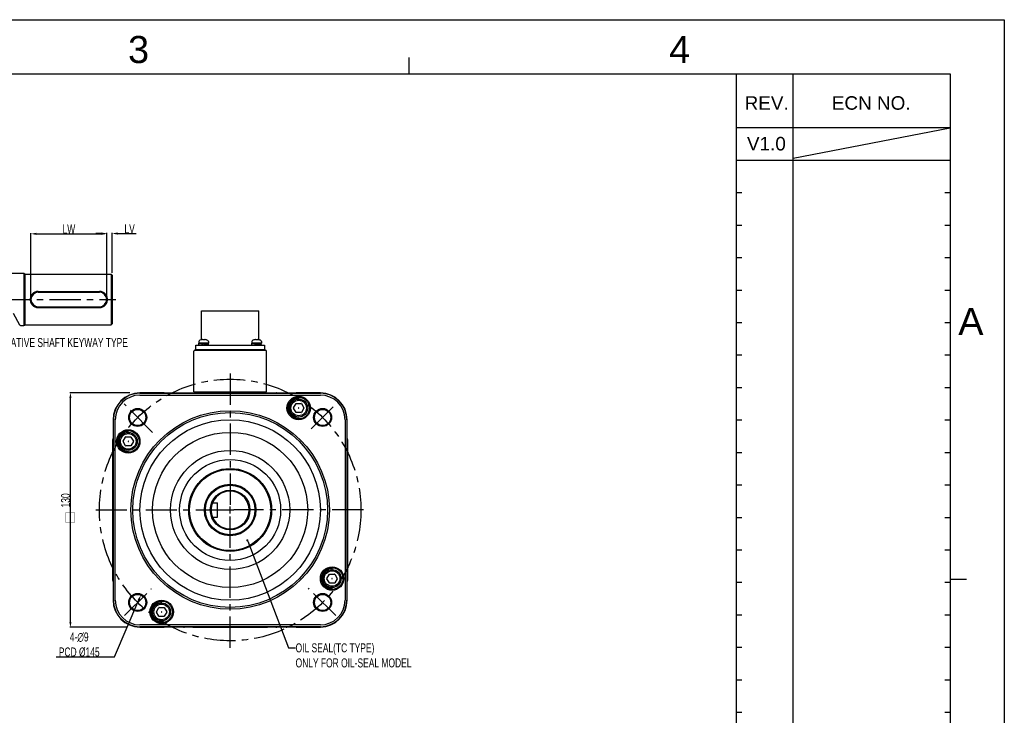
# Model space of a CAD drawing. Header units: millimetres. Extents: x -95 to 535, y -111 to 334.
# Tile 20 of 20: x 262 to 535, y 142 to 334. Entities that reach past the tile are written whole.
import ezdxf
from ezdxf.enums import TextEntityAlignment as Align

# ---------------------------------------------------------------- set-up
doc = ezdxf.new("R2010")
doc.units = ezdxf.units.MM
doc.header["$LTSCALE"] = 23.1
doc.header["$PDMODE"] = 3
doc.header["$PDSIZE"] = 0.3125
doc.linetypes.add('CENTER', pattern=[0.6, 0.375, -0.075, 0.075, -0.075])
doc.layers.get('0').update_dxf_attribs({"linetype": 'CONTINUOUS'})
doc.layers.get('Defpoints').update_dxf_attribs({"linetype": 'CONTINUOUS'})
for name, color, linetype in [('02___PRT_ALL_AXES', 7, 'CONTINUOUS'), ('3_ALL_AXES', 7, 'CONTINUOUS'), ('7_ALL_FEATURES', 7, 'CONTINUOUS'), ('AXS', 7, 'CONTINUOUS'), ('DEFAULT_1', 7, 'CENTER'), ('DIM', 6, 'CONTINUOUS'), ('DRAWING FRAME', 1, 'CONTINUOUS')]:
    doc.layers.add(name, color=color, linetype=linetype)
doc.styles.add('ARIAL', font='ARIAL.TTF')
doc.styles.get("Standard").update_dxf_attribs({"font": 'txt', "width": 0.7})
doc.dimstyles.new('DIMSTYLE_1', dxfattribs={"dimtxt": 2.5, "dimasz": 1.5, "dimexe": 0.18, "dimexo": 0.0625, "dimgap": 0.09, "dimtad": 1, "dimlfac": 2, "dimdsep": 46, "dimtxsty": 'Standard', "dimblk": '_FILLED', "dimblk1": '_FILLED', "dimblk2": '_FILLED', "dimcen": 0.09, "dimadec": 0, "dimazin": 0, "dimtp": 0.01, "dimtm": 0.01, "dimtfac": 1, "dimtofl": 0, "dimtmove": 0, "dimatfit": 3, "dimldrblk": '_FILLED', "dimfxl": 0, "dimtolj": 1, "dimarcsym": 0})
doc.dimstyles.new('DIMSTYLE_2', dxfattribs={"dimtxt": 2.5, "dimasz": 1.5, "dimexe": 0.18, "dimexo": 0.0625, "dimgap": 0.09, "dimtad": 1, "dimtih": 1, "dimtoh": 1, "dimlfac": 2, "dimdsep": 46, "dimtxsty": 'Standard', "dimblk": '_FILLED', "dimblk1": '_FILLED', "dimblk2": '_FILLED', "dimcen": 0.09, "dimadec": 0, "dimazin": 0, "dimtp": 0.01, "dimtm": 0.01, "dimtfac": 1, "dimtofl": 0, "dimtmove": 0, "dimatfit": 3, "dimldrblk": '_FILLED', "dimfxl": 0, "dimtolj": 1, "dimarcsym": 0})

# ---------------------------------------------------------------- blocks, each defined once
blk = doc.blocks.new('_FILLED')
at = {"color": 0, "linetype": 'ByBlock'}
blk.add_solid([(0, 0), (-1, 0.2), (-1, -0.2)], dxfattribs=at)
blk = doc.blocks.new('*D139')
at = {"color": 0, "linetype": 'Continuous', "lineweight": -2}
for p, q in [((293.04, 231.03), (276.39, 231.03)), ((276.57, 167.53), (276.57, 229.53)), ((292.34, 166.03), (276.39, 166.03))]:
    blk.add_line(p, q, dxfattribs=at)
at = {"layer": 'Defpoints', "color": 0, "linetype": 'Continuous'}
for p in [(276.57, 231.03), (293.11, 231.03), (292.4, 166.03)]:
    blk.add_point(p, dxfattribs=at)
at = {"color": 0, "linetype": 'Continuous', "lineweight": -2, "xscale": 1.5, "yscale": 1.5, "zscale": 1.5}
for p, rotation in [((276.57, 231.03), 90), ((276.57, 166.03), 270)]:
    blk.add_blockref('_FILLED', p, dxfattribs=dict(at, rotation=rotation))
at = {"color": 0, "linetype": 'Continuous', "insert": (275.23, 201.19), "char_height": 2.5, "attachment_point": 5, "rotation": 90}
blk.add_mtext('\\A1;130', dxfattribs=at)
blk = doc.blocks.new('*D141')
at = {"color": 0, "linetype": 'Continuous', "lineweight": -2}
for p, q in [((288.79, 157.8), (295.5, 173.59)), ((272.58, 157.8), (288.79, 157.8))]:
    blk.add_line(p, q, dxfattribs=at)
at = {"layer": 'Defpoints', "color": 0, "linetype": 'Continuous'}
for p in [(296.09, 174.97), (294.33, 170.83)]:
    blk.add_point(p, dxfattribs=at)
at = {"color": 0, "linetype": 'Continuous', "lineweight": -2, "xscale": 1.5, "yscale": 1.5, "zscale": 1.5, "rotation": 66.98435904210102}
blk.add_blockref('_FILLED', (296.09, 174.97), dxfattribs=at)
at = {"color": 0, "linetype": 'Continuous', "insert": (279, 161.22), "char_height": 2.5, "attachment_point": 5}
blk.add_mtext('\\A1;4-∅9\\PPCD %%c145', dxfattribs=at)
blk = doc.blocks.new('*D148')
at = {"color": 0, "linetype": 'Continuous', "lineweight": -2}
for p, q in [((265.63, 257.53), (265.63, 275.24)), ((267.13, 275.06), (285.13, 275.06)), ((286.63, 257.53), (286.63, 275.24))]:
    blk.add_line(p, q, dxfattribs=at)
at = {"layer": 'Defpoints', "color": 0, "linetype": 'Continuous'}
for p in [(286.63, 275.06), (265.63, 257.47), (286.63, 257.47)]:
    blk.add_point(p, dxfattribs=at)
at = {"color": 0, "linetype": 'Continuous', "lineweight": -2, "xscale": 1.5, "yscale": 1.5, "zscale": 1.5, "rotation": 180}
blk.add_blockref('_FILLED', (265.63, 275.06), dxfattribs=at)
at = {"color": 0, "linetype": 'Continuous', "lineweight": -2, "xscale": 1.5, "yscale": 1.5, "zscale": 1.5}
blk.add_blockref('_FILLED', (286.63, 275.06), dxfattribs=at)
at = {"color": 0, "linetype": 'Continuous', "insert": (276.13, 276.4), "char_height": 2.5, "attachment_point": 5}
blk.add_mtext('\\A1;LW', dxfattribs=at)
blk = doc.blocks.new('*D149')
at = {"color": 0, "linetype": 'Continuous', "lineweight": -2}
for p, q in [((285.13, 275.14), (283.63, 275.14)), ((286.63, 257.53), (286.63, 275.32)), ((288.13, 264.28), (288.13, 275.32)), ((289.63, 275.14), (294.81, 275.14))]:
    blk.add_line(p, q, dxfattribs=at)
at = {"layer": 'Defpoints', "color": 0, "linetype": 'Continuous'}
for p in [(286.63, 275.14), (288.13, 264.22), (286.63, 257.47)]:
    blk.add_point(p, dxfattribs=at)
at = {"color": 0, "linetype": 'Continuous', "lineweight": -2, "xscale": 1.5, "yscale": 1.5, "zscale": 1.5}
blk.add_blockref('_FILLED', (286.63, 275.14), dxfattribs=at)
at = {"color": 0, "linetype": 'Continuous', "lineweight": -2, "xscale": 1.5, "yscale": 1.5, "zscale": 1.5, "rotation": 180}
blk.add_blockref('_FILLED', (288.13, 275.14), dxfattribs=at)
at = {"color": 0, "linetype": 'Continuous', "insert": (292.97, 276.48), "char_height": 2.5, "attachment_point": 5}
blk.add_mtext('\\A1;LV', dxfattribs=at)

msp = doc.modelspace()

# ---------------------------------------------------------------- linework, layer by layer
at = {"color": 7, "linetype": 'Continuous'}
for p, q in [((260.142, 264.1155), (263.6302, 264.1155)), ((263.6302, 264.1155), (263.6302, 249.6155)), ((263.6302, 264.1155), (263.8802, 263.9905)), ((263.8802, 263.9905), (263.8802, 249.7405)), ((287.8802, 263.8655), (287.8802, 249.8655)), ((287.8802, 263.8655), (288.1302, 263.6155)), ((288.1302, 263.6155), (288.1302, 250.1155)), ((267.6302, 259.1024), (284.6302, 259.1024)), ((267.6302, 258.8655), (284.6302, 258.8655)), ((267.6302, 254.8655), (284.6302, 254.8655)), ((267.6302, 254.6286), (284.6302, 254.6286)), ((262.5186, 249.7671), (260.7588, 252.9943)), ((262.6994, 249.6155), (262.5186, 249.7671)), ((262.6994, 249.6155), (263.6302, 249.6155)), ((263.6302, 249.6155), (263.8802, 249.7405)), ((287.8802, 249.8655), (288.1302, 250.1155)), ((312.7245, 245.6815), (312.4014, 245.575)), ((312.7533, 245.6824), (312.7518, 245.6822)), ((312.7865, 245.6878), (312.7712, 245.6851)), ((312.803, 245.6908), (312.7854, 245.6876)), ((312.8225, 245.6946), (312.8026, 245.6908)), ((312.8418, 245.6984), (312.8223, 245.6945)), ((313.1526, 245.7432), (313.1871, 245.7402)), ((313.1871, 245.7402), (313.1921, 245.7387)), ((313.2246, 245.7262), (313.1921, 245.7387)), ((313.2675, 245.7037), (313.2238, 245.7266)), ((313.2913, 245.6874), (313.2667, 245.7041)), ((313.2915, 245.6873), (313.2896, 245.6878)), ((313.3032, 245.6853), (313.2915, 245.6873)), ((313.3701, 245.6821), (313.3426, 245.6822)), ((313.4532, 245.6845), (313.3691, 245.682)), ((313.55, 245.6844), (313.4518, 245.6844)), ((313.7095, 245.6874), (313.6973, 245.6852)), ((313.7341, 245.7042), (313.7095, 245.6874)), ((313.777, 245.7266), (313.7334, 245.7037)), ((313.8087, 245.7387), (313.7762, 245.7262)), ((313.8137, 245.7402), (313.8087, 245.7387)), ((313.8482, 245.7432), (313.8137, 245.7402)), ((313.9447, 245.7331), (313.8482, 245.7432)), ((314.238, 245.6838), (314.2322, 245.6847)), ((314.2519, 245.6818), (314.2489, 245.6822)), ((314.2763, 245.6815), (314.5994, 245.575)), ((327.4538, 245.6856), (327.4436, 245.6839)), ((327.4642, 245.6874), (327.4525, 245.6853)), ((327.4761, 245.6895), (327.463, 245.6872)), ((327.4893, 245.692), (327.4753, 245.6894)), ((327.5039, 245.6949), (327.4889, 245.692)), ((327.5218, 245.6984), (327.504, 245.6949)), ((327.9073, 245.725), (327.8721, 245.7387)), ((327.9459, 245.7046), (327.9072, 245.7251)), ((327.9713, 245.6874), (327.9458, 245.7047)), ((327.9722, 245.6872), (327.9701, 245.6877)), ((328.0311, 245.682), (328.0111, 245.6827)), ((328.0533, 245.6821), (328.0311, 245.682)), ((328.0624, 245.6825), (328.0533, 245.6821)), ((328.1387, 245.6846), (328.0624, 245.6825)), ((328.2228, 245.6845), (328.1383, 245.6845)), ((328.2984, 245.6825), (328.2225, 245.6845)), ((328.3084, 245.6821), (328.2984, 245.6824)), ((328.3665, 245.6839), (328.3497, 245.6827)), ((328.3796, 245.6856), (328.3665, 245.6839)), ((328.4152, 245.7048), (328.3896, 245.6874)), ((328.4537, 245.7251), (328.4151, 245.7047)), ((328.4887, 245.7387), (328.4536, 245.7251)), ((328.63, 245.7325), (328.5282, 245.7432)), ((328.8572, 245.6948), (328.839, 245.6984)), ((328.8718, 245.692), (328.8568, 245.6949)), ((328.8852, 245.6895), (328.8718, 245.692)), ((328.8971, 245.6873), (328.8742, 245.6915)), ((328.9076, 245.6855), (328.8851, 245.6895)), ((328.9155, 245.6841), (328.9043, 245.686)), ((328.9201, 245.6835), (328.9076, 245.6855)), ((328.932, 245.6818), (328.9289, 245.6822)), ((328.9563, 245.6815), (329.2794, 245.575)), ((312.1485, 245.2237), (312.1254, 244.7835)), ((314.8754, 244.7835), (312.1254, 244.7835)), ((314.8523, 245.2237), (314.8754, 244.7835)), ((326.8285, 245.2237), (326.8054, 244.7835)), ((329.5554, 244.7835), (326.8054, 244.7835)), ((329.5323, 245.2237), (329.5554, 244.7835)), ((310.7904, 231.2835), (310.7904, 242.5335)), ((311.0404, 242.7835), (330.6404, 242.7835)), ((330.8904, 231.2835), (330.8904, 242.5335)), ((301.3404, 230.9768), (295.8404, 230.9768)), ((295.8404, 230.8851), (345.8404, 230.8851)), ((295.8404, 230.3764), (345.8404, 230.3764)), ((302.4836, 231.0335), (301.3404, 231.0335)), ((301.3404, 231.0248), (340.3404, 231.0248)), ((305.2336, 231.0335), (305.1972, 231.0335)), ((307.9472, 231.0335), (333.7336, 231.0335)), ((310.7904, 231.2835), (330.8904, 231.2835)), ((310.8404, 231.0835), (310.8404, 231.1085)), ((310.8404, 231.1085), (330.8404, 231.1085)), ((310.8404, 231.0835), (330.8404, 231.0835)), ((330.8404, 231.0835), (330.8404, 231.1085)), ((336.4836, 231.0335), (336.4472, 231.0335)), ((340.3404, 231.0335), (339.1972, 231.0335)), ((339.8387, 229.274), (339.8387, 229.5847)), ((345.8404, 230.9768), (340.3404, 230.9768)), ((338.417, 226.8222), (339.0954, 227.9972)), ((339.0954, 225.5722), (338.417, 226.7472)), ((339.1603, 228.0347), (340.5171, 228.0347)), ((339.8015, 226.8202), (339.7893, 226.7991)), ((339.7893, 226.7702), (339.8015, 226.7491)), ((339.8509, 226.8347), (339.8265, 226.8347)), ((339.8265, 226.7347), (339.8509, 226.7347)), ((339.8881, 226.7991), (339.8759, 226.8202)), ((339.8759, 226.7491), (339.8881, 226.7702)), ((340.582, 227.9972), (341.2604, 226.8222)), ((341.2604, 226.7472), (340.582, 225.5722)), ((340.5171, 225.5347), (339.1603, 225.5347)), ((288.3971, 223.5335), (288.3971, 218.0335)), ((288.4888, 173.5335), (288.4888, 223.5335)), ((288.9975, 173.5335), (288.9975, 223.5335)), ((352.6833, 223.5335), (352.6833, 173.5335)), ((353.192, 223.5335), (353.192, 173.5335)), ((353.2837, 218.0335), (353.2837, 223.5335)), ((291.1675, 217.5693), (291.8459, 218.7443)), ((291.9109, 218.7818), (293.2677, 218.7818)), ((292.5893, 220.0211), (292.5893, 220.3318)), ((293.3326, 218.7443), (294.011, 217.5693)), ((288.3404, 218.0335), (288.3404, 216.8903)), ((288.3491, 179.0335), (288.3491, 218.0335)), ((291.8459, 216.3193), (291.1675, 217.4943)), ((293.2677, 216.2818), (291.9109, 216.2818)), ((292.5521, 217.5674), (292.5399, 217.5462)), ((292.5399, 217.5174), (292.5521, 217.4962)), ((292.6015, 217.5818), (292.5771, 217.5818)), ((292.5771, 217.4818), (292.6015, 217.4818)), ((292.6387, 217.5462), (292.6265, 217.5674)), ((292.6265, 217.4962), (292.6387, 217.5174)), ((294.011, 217.4943), (293.3326, 216.3193)), ((353.3317, 218.0335), (353.3317, 179.0335)), ((353.3404, 216.8903), (353.3404, 218.0335)), ((288.3404, 214.1767), (288.3404, 214.1403)), ((353.3404, 214.1403), (353.3404, 214.1767)), ((288.3404, 211.4267), (288.3404, 211.2795)), ((353.3404, 211.2795), (353.3404, 211.4267)), ((288.3404, 208.7875), (288.3404, 188.2795)), ((353.3404, 188.2795), (353.3404, 208.7875)), ((315.9608, 200.5335), (315.8121, 200.7621)), ((315.9608, 200.5335), (317.3404, 200.5335)), ((317.3404, 196.5335), (317.3404, 200.5335)), ((320.8404, 197.5335), (320.8404, 199.5336)), ((315.9608, 196.5335), (315.8121, 196.305)), ((315.9608, 196.5335), (317.3404, 196.5335)), ((319.8404, 198.5335), (321.8405, 198.5335)), ((325.7201, 189.8662), (336.9803, 160.329)), ((288.3404, 185.7875), (288.3404, 185.6403)), ((353.3404, 185.6403), (353.3404, 185.7875)), ((288.3404, 182.9267), (288.3404, 182.8903)), ((353.3404, 182.8903), (353.3404, 182.9267)), ((288.3404, 180.1767), (288.3404, 179.0335)), ((347.6698, 179.5727), (348.3482, 180.7477)), ((348.4132, 180.7852), (349.7699, 180.7852)), ((349.0915, 182.0246), (349.0915, 182.3352)), ((349.8349, 180.7477), (350.5133, 179.5727)), ((353.3404, 179.0335), (353.3404, 180.1767)), ((288.3971, 179.0335), (288.3971, 173.5335)), ((348.3482, 178.3227), (347.6698, 179.4977)), ((349.7699, 178.2852), (348.4132, 178.2852)), ((349.0544, 179.5708), (349.0421, 179.5496)), ((349.0421, 179.5208), (349.0544, 179.4996)), ((349.1038, 179.5852), (349.0793, 179.5852)), ((349.0793, 179.4852), (349.1038, 179.4852)), ((349.141, 179.5496), (349.1287, 179.5708)), ((349.1287, 179.4996), (349.141, 179.5208)), ((350.5133, 179.4977), (349.8349, 178.3227)), ((353.2837, 173.5335), (353.2837, 179.0335)), ((301.8421, 172.7717), (301.8421, 173.0824)), ((300.4204, 170.3199), (301.0988, 171.4949)), ((301.0988, 169.0699), (300.4204, 170.2449)), ((301.1637, 171.5324), (302.5205, 171.5324)), ((301.8049, 170.318), (301.7927, 170.2968)), ((301.7927, 170.268), (301.8049, 170.2468)), ((301.8543, 170.3324), (301.8299, 170.3324)), ((301.8299, 170.2324), (301.8543, 170.2324)), ((301.8915, 170.2968), (301.8793, 170.318)), ((301.8793, 170.2468), (301.8915, 170.268)), ((302.5855, 171.4949), (303.2638, 170.3199)), ((303.2638, 170.2449), (302.5855, 169.0699)), ((345.8404, 166.6906), (295.8404, 166.6906)), ((302.5205, 169.0324), (301.1637, 169.0324)), ((345.8404, 166.1819), (295.8404, 166.1819)), ((295.8404, 166.0902), (301.3404, 166.0902)), ((340.3404, 166.0422), (301.3404, 166.0422)), ((301.3404, 166.0335), (302.4836, 166.0335)), ((305.1972, 166.0335), (305.2336, 166.0335)), ((307.9472, 166.0335), (308.0944, 166.0335)), ((310.5864, 166.0335), (331.0944, 166.0335)), ((333.5864, 166.0335), (333.7336, 166.0335)), ((336.4472, 166.0335), (336.4836, 166.0335)), ((339.1972, 166.0335), (340.3404, 166.0335)), ((340.3404, 166.0902), (345.8404, 166.0902)), ((336.9803, 160.329), (338.9803, 160.329))]:
    msp.add_line(p, q, dxfattribs=at)
for points in [[(267.6302, 259.1024), (267.1629, 259.0543), (266.7163, 258.9119), (266.3061, 258.6783), (265.9516, 258.3605), (265.675, 257.9779), (265.4871, 257.5508), (265.3921, 257.097), (265.3921, 256.6341), (265.4871, 256.1803), (265.675, 255.7531), (265.9516, 255.3706), (266.3061, 255.0528), (266.7163, 254.8192), (267.1629, 254.6768), (267.6302, 254.6286)], [(284.6302, 254.6286), (285.0975, 254.6768), (285.544, 254.8192), (285.9542, 255.0528), (286.3088, 255.3706), (286.5854, 255.7531), (286.7733, 256.1802), (286.8683, 256.6341), (286.8683, 257.0969), (286.7733, 257.5508), (286.5854, 257.9779), (286.3088, 258.3605), (285.9542, 258.6783), (285.544, 258.9119), (285.0975, 259.0543), (284.6302, 259.1024)], [(312.7712, 245.6851), (312.7601, 245.6833), (312.7527, 245.6823), (312.7499, 245.6819)], [(313.1526, 245.7432), (313.0583, 245.7334), (312.9373, 245.716), (312.8418, 245.6984)], [(313.3433, 245.6822), (313.3202, 245.6834), (313.3027, 245.6853)], [(313.6575, 245.6822), (313.6307, 245.6821), (313.55, 245.6844)], [(313.6981, 245.6853), (313.6794, 245.6833), (313.6566, 245.6821)], [(313.7126, 245.6881), (313.7129, 245.6883), (313.7095, 245.6874)], [(314.159, 245.6984), (314.0658, 245.7156), (313.9447, 245.7331)], [(314.1942, 245.6915), (314.1757, 245.6951), (314.159, 245.6984)], [(314.2441, 245.6828), (314.2355, 245.6841), (314.2243, 245.686), (314.2104, 245.6885), (314.1942, 245.6915)], [(314.2513, 245.6819), (314.2519, 245.6818), (314.2498, 245.6821), (314.2441, 245.6828)], [(327.445, 245.6841), (327.4366, 245.6828), (327.4316, 245.6821), (327.4297, 245.6819)], [(327.8326, 245.7432), (327.7315, 245.7326), (327.6226, 245.7169), (327.5218, 245.6984)], [(327.8326, 245.7432), (327.8561, 245.7425), (327.8721, 245.7387)], [(327.8547, 245.7425), (327.8413, 245.7436), (327.8328, 245.7432)], [(328.0113, 245.6827), (327.9944, 245.6839), (327.9812, 245.6856), (327.9722, 245.6872)], [(328.3499, 245.6827), (328.3303, 245.682), (328.3084, 245.6821)], [(328.3929, 245.6883), (328.3885, 245.6872), (328.3796, 245.6856)], [(328.5282, 245.7432), (328.5048, 245.7425), (328.4888, 245.7387)], [(328.839, 245.6984), (328.7389, 245.7168), (328.63, 245.7325)], [(328.9305, 245.6819), (328.9316, 245.6819), (328.9315, 245.6819), (328.9286, 245.6822), (328.9234, 245.6829), (328.9155, 245.6841)]]:
    msp.add_lwpolyline(points, dxfattribs=at)
at = {"color": 7, "linetype": 'Continuous', "const_width": 0.1}
msp.add_lwpolyline([(277.8222, 195.1267), (277.8222, 197.7308), (275.2181, 197.7308), (275.2181, 195.1267), (277.8222, 195.1267)], dxfattribs=at)
at = {"color": 7, "linetype": 'Continuous', "const_width": 0.3}
msp.add_lwpolyline([(325.4632, 190.1466, 1), (325.7632, 190.1466, 1)], format="xyb", close=True, dxfattribs=at)
at = {"color": 7, "linetype": 'Continuous'}
for centre, radius in [((339.8387, 226.7847), 3.25), ((339.8387, 226.7847), 3), ((339.8387, 226.7847), 2.5), ((295.2078, 224.1661), 2.5), ((339.8387, 226.7847), 2.155), ((346.473, 224.1661), 2.5), ((295.2078, 224.1661), 2.25), ((320.8404, 198.5335), 27.5), ((320.8404, 198.5335), 27), ((346.473, 224.1661), 2.25), ((320.8404, 198.5335), 25), ((292.5893, 217.5318), 3.25), ((292.5893, 217.5318), 3), ((292.5893, 217.5318), 2.5), ((292.5893, 217.5318), 2.155), ((320.8404, 198.5335), 21.5), ((320.8404, 198.5335), 16.5), ((320.8404, 198.5335), 14), ((320.8404, 198.5335), 11.5), ((320.8404, 198.5335), 11.25), ((320.8404, 198.5335), 7), ((320.8404, 198.5335), 6.875), ((320.8404, 198.5335), 5.5), ((349.0915, 179.5352), 3.25), ((349.0915, 179.5352), 3), ((349.0915, 179.5352), 2.5), ((349.0915, 179.5352), 2.155), ((295.2078, 172.9009), 2.5), ((295.2078, 172.9009), 2.25), ((346.473, 172.9009), 2.5), ((346.473, 172.9009), 2.25), ((301.8421, 170.2824), 3.25), ((301.8421, 170.2824), 3), ((301.8421, 170.2824), 2.5), ((301.8421, 170.2824), 2.155)]:
    msp.add_circle(centre, radius, dxfattribs=at)
for centre, radius, start, end in [((267.6302, 256.8655), 2, 90, 270), ((284.6302, 256.8655), 2, 270, 90), ((312.7504, 245.5849), 0.1, 80.728638, 104.988234), ((314.2504, 245.5849), 0.1, 75.011766, 95.984616), ((328.1804, 242.7835), 3, 104.988234, 111.489952), ((327.4304, 245.5849), 0.1, 84.016076, 104.988234), ((328.9304, 245.5849), 0.1, 75.011766, 95.986658), ((328.1804, 242.7835), 3, 68.510048, 75.011766), ((312.5479, 245.2028), 0.4, 111.489952, 177), ((314.4529, 245.2028), 0.4, 3, 68.510048), ((327.2279, 245.2028), 0.4, 111.489952, 177), ((329.1329, 245.2028), 0.4, 3, 68.510048), ((311.0404, 242.5335), 0.25, 90, 180), ((330.6404, 242.5335), 0.25, 0, 90), ((295.8404, 223.5335), 7.4433, 90, 180), ((295.8404, 223.5335), 7.3516, 90, 180), ((295.8404, 223.5335), 6.8429, 90, 180), ((301.3404, 228.5335), 2.5, 90, 98.345309), ((301.3404, 228.5335), 2.4913, 90, 97.086346), ((302.4836, 230.5335), 0.5, 83.732563, 90), ((305.1972, 230.5335), 0.5, 90, 96.286114), ((305.2336, 230.5335), 0.5, 83.732563, 90), ((307.9472, 230.5335), 0.5, 90, 96.286114), ((333.7336, 230.5335), 0.5, 83.713886, 90), ((336.4472, 230.5335), 0.5, 90, 96.267437), ((336.4836, 230.5335), 0.5, 83.713886, 90), ((339.1972, 230.5335), 0.5, 90, 96.267437), ((340.3404, 228.5335), 2.5, 81.654691, 90), ((340.3404, 228.5335), 2.4913, 82.913654, 90), ((345.8404, 223.5335), 7.4433, 0, 90), ((345.8404, 223.5335), 7.3516, 0, 90), ((345.8404, 223.5335), 6.8429, 0, 90), ((338.4819, 226.7847), 0.075, 150, 210), ((339.1603, 227.9597), 0.075, 90, 150), ((340.5171, 227.9597), 0.075, 30, 90), ((341.1955, 226.7847), 0.075, 330, 30), ((339.1603, 225.6097), 0.075, 210, 270), ((340.5171, 225.6097), 0.075, 270, 330), ((290.8404, 218.0335), 2.5, 171.654691, 180), ((291.9109, 218.7068), 0.075, 90, 150), ((293.2677, 218.7068), 0.075, 30, 90), ((350.8404, 218.0335), 2.5, 0, 8.345309), ((288.8404, 216.8903), 0.5, 180, 186.267437), ((290.8404, 218.0335), 2.4913, 172.913654, 180), ((291.2325, 217.5318), 0.075, 150, 210), ((291.9109, 216.3568), 0.075, 210, 270), ((293.2677, 216.3568), 0.075, 270, 330), ((293.946, 217.5318), 0.075, 330, 30), ((350.8404, 218.0335), 2.4913, 0, 7.086346), ((352.8404, 216.8903), 0.5, 353.732563, 0), ((288.8404, 214.1767), 0.5, 173.713886, 180), ((288.8404, 214.1403), 0.5, 180, 186.267437), ((352.8404, 214.1767), 0.5, 0, 6.286114), ((352.8404, 214.1403), 0.5, 353.732563, 0), ((288.8404, 211.4267), 0.5, 173.713886, 180), ((288.8404, 211.2795), 0.5, 180, 186.267437), ((352.8404, 211.4267), 0.5, 0, 6.286114), ((352.8404, 211.2795), 0.5, 353.732563, 0), ((288.8404, 208.7875), 0.5, 173.713886, 180), ((352.8404, 208.7875), 0.5, 0, 6.286114), ((320.8404, 198.5335), 5.25, 202.392688, 157.607312), ((288.8404, 188.2795), 0.5, 180, 186.286114), ((288.8404, 185.7875), 0.5, 173.732563, 180), ((288.8404, 185.6403), 0.5, 180, 186.286114), ((352.8404, 188.2795), 0.5, 353.713886, 0), ((352.8404, 185.7875), 0.5, 0, 6.267437), ((352.8404, 185.6403), 0.5, 353.713886, 0), ((288.8404, 182.9267), 0.5, 173.732563, 180), ((288.8404, 182.8903), 0.5, 180, 186.286114), ((352.8404, 182.9267), 0.5, 0, 6.267437), ((352.8404, 182.8903), 0.5, 353.713886, 0), ((288.8404, 180.1767), 0.5, 173.732563, 180), ((348.4132, 180.7102), 0.075, 90, 150), ((349.7699, 180.7102), 0.075, 30, 90), ((352.8404, 180.1767), 0.5, 0, 6.267437), ((290.8404, 179.0335), 2.5, 180, 188.345309), ((290.8404, 179.0335), 2.4913, 180, 187.086346), ((347.7348, 179.5352), 0.075, 150, 210), ((348.4132, 178.3602), 0.075, 210, 270), ((349.7699, 178.3602), 0.075, 270, 330), ((350.4483, 179.5352), 0.075, 330, 30), ((350.8404, 179.0335), 2.4913, 352.913654, 0), ((350.8404, 179.0335), 2.5, 351.654691, 0), ((295.8404, 173.5335), 7.4433, 180, 270), ((295.8404, 173.5335), 7.3516, 180, 270), ((295.8404, 173.5335), 6.8429, 180, 270), ((345.8404, 173.5335), 7.4433, 270, 0), ((345.8404, 173.5335), 7.3516, 270, 0), ((345.8404, 173.5335), 6.8429, 270, 0), ((300.4853, 170.2824), 0.075, 150, 210), ((301.1637, 171.4574), 0.075, 90, 150), ((302.5205, 171.4574), 0.075, 30, 90), ((303.1989, 170.2824), 0.075, 330, 30), ((301.1637, 169.1074), 0.075, 210, 270), ((302.5205, 169.1074), 0.075, 270, 330), ((301.3404, 168.5335), 2.5, 261.654691, 270), ((301.3404, 168.5335), 2.4913, 262.913654, 270), ((302.4836, 166.5335), 0.5, 270, 276.267437), ((305.1972, 166.5335), 0.5, 263.713886, 270), ((305.2336, 166.5335), 0.5, 270, 276.267437), ((307.9472, 166.5335), 0.5, 263.713886, 270), ((308.0944, 166.5335), 0.5, 270, 276.267437), ((310.5864, 166.5335), 0.5, 263.713886, 270), ((331.0944, 166.5335), 0.5, 270, 276.286114), ((333.5864, 166.5335), 0.5, 263.732563, 270), ((333.7336, 166.5335), 0.5, 270, 276.286114), ((336.4472, 166.5335), 0.5, 263.732563, 270), ((336.4836, 166.5335), 0.5, 270, 276.286114), ((339.1972, 166.5335), 0.5, 263.732563, 270), ((340.3404, 168.5335), 2.4913, 270, 277.086346), ((340.3404, 168.5335), 2.5, 270, 278.345309)]:
    msp.add_arc(centre, radius, start, end, dxfattribs=at)
for points, start_tangent, end_tangent in [([(339.8387, 229.5847), (339.6319, 229.577), (339.4263, 229.5541), (339.2229, 229.5161), (339.0228, 229.4631), (338.8272, 229.3956), (338.6372, 229.3137), (338.4537, 229.2181), (338.2777, 229.1092), (338.1103, 228.9875), (337.9524, 228.8539), (337.8047, 228.7089), (337.6681, 228.5534), (337.5434, 228.3883), (337.4313, 228.2144), (337.3322, 228.0327), (337.2469, 227.8442), (337.1757, 227.6499), (337.1191, 227.4509), (337.0773, 227.2482), (337.0506, 227.043), (337.0392, 226.8364), (337.043, 226.6295), (337.0621, 226.4235), (337.0964, 226.2194), (337.1456, 226.0184), (337.2095, 225.8216), (337.2878, 225.6301), (337.3801, 225.4448), (337.4857, 225.2669), (337.6043, 225.0973), (337.735, 224.9369), (337.8772, 224.7865), (338.0301, 224.6471), (338.1929, 224.5194), (338.3647, 224.404), (338.5445, 224.3017), (338.7314, 224.2129), (338.9244, 224.1381), (339.1223, 224.0778), (339.3242, 224.0323), (339.5289, 224.0018), (339.7352, 223.9866), (339.9422, 223.9866)], (-1, 0), (0.99931706, 0.0369515)), ([(339.7893, 226.7991), (339.7857, 226.7898), (339.7856, 226.7798), (339.7893, 226.7702)], (-0.5, -0.8660254), (0.5, -0.8660254)), ([(339.8265, 226.8347), (339.8166, 226.8331), (339.808, 226.8282), (339.8015, 226.8202)], (-1, 0), (-0.5, -0.8660254)), ([(339.8015, 226.7491), (339.8078, 226.7413), (339.8164, 226.7363), (339.8265, 226.7347)], (0.5, -0.8660254), (1, 0)), ([(339.8759, 226.8202), (339.8696, 226.828), (339.861, 226.833), (339.8509, 226.8347)], (-0.5, 0.8660254), (-1, 0)), ([(339.8509, 226.7347), (339.8608, 226.7362), (339.8694, 226.7411), (339.8759, 226.7491)], (1, 0), (0.5, 0.8660254)), ([(339.8881, 226.7702), (339.8918, 226.7798), (339.8917, 226.7898), (339.8881, 226.7991)], (0.5, 0.8660254), (-0.5, 0.8660254)), ([(292.5893, 220.3318), (292.3825, 220.3242), (292.1768, 220.3013), (291.9734, 220.2632), (291.7734, 220.2103), (291.5778, 220.1427), (291.3877, 220.0609), (291.2042, 219.9653), (291.0283, 219.8563), (290.8609, 219.7347), (290.7029, 219.601), (290.5553, 219.4561), (290.4187, 219.3006), (290.294, 219.1355), (290.1818, 218.9616), (290.0828, 218.7799), (289.9975, 218.5914), (289.9263, 218.3971), (289.8697, 218.198), (289.8279, 217.9954), (289.8012, 217.7902), (289.7898, 217.5835), (289.7936, 217.3767), (289.8127, 217.1706), (289.8469, 216.9665), (289.8962, 216.7656), (289.9601, 216.5688), (290.0384, 216.3772), (290.1306, 216.192), (290.2363, 216.0141), (290.3548, 215.8444), (290.4855, 215.684), (290.6278, 215.5337), (290.7807, 215.3943), (290.9435, 215.2666), (291.1153, 215.1512), (291.2951, 215.0488), (291.482, 214.96), (291.675, 214.8853), (291.8729, 214.825), (292.0748, 214.7795), (292.2794, 214.749), (292.4858, 214.7337), (292.6927, 214.7337)], (-1, 0), (0.99931706, 0.0369515)), ([(292.5399, 217.5462), (292.5363, 217.5369), (292.5362, 217.527), (292.5399, 217.5174)], (-0.5, -0.8660254), (0.5, -0.8660254)), ([(292.5771, 217.5818), (292.5672, 217.5803), (292.5585, 217.5753), (292.5521, 217.5674)], (-1, 0), (-0.5, -0.8660254)), ([(292.5521, 217.4962), (292.5583, 217.4885), (292.5669, 217.4834), (292.5771, 217.4818)], (0.5, -0.8660254), (1, 0)), ([(292.6265, 217.5674), (292.6202, 217.5752), (292.6116, 217.5802), (292.6015, 217.5818)], (-0.5, 0.8660254), (-1, 0)), ([(292.6015, 217.4818), (292.6114, 217.4833), (292.62, 217.4883), (292.6265, 217.4962)], (1, 0), (0.5, 0.8660254)), ([(292.6387, 217.5174), (292.6423, 217.527), (292.6423, 217.5369), (292.6387, 217.5462)], (0.5, 0.8660254), (-0.5, 0.8660254)), ([(315.9441, 200.4869), (315.8967, 200.3495), (315.8269, 200.1273), (315.7476, 199.8312), (315.6753, 199.4863), (315.622, 199.1139), (315.594, 198.7282), (315.594, 198.3389), (315.622, 197.9531), (315.6753, 197.5807), (315.7476, 197.2358), (315.8269, 196.9398), (315.8967, 196.7175), (315.9441, 196.5801), (315.9608, 196.5335)], (-0.54850877, -0.8361448), (-0.99998573, 0.00534284)), ([(315.9608, 200.5335), (315.9441, 200.4869)], (0.9999857, 0.00534714), (-0.54850877, -0.8361448)), ([(349.0915, 182.3352), (348.8848, 182.3276), (348.6791, 182.3047), (348.4757, 182.2667), (348.2757, 182.2137), (348.0801, 182.1461), (347.89, 182.0643), (347.7065, 181.9687), (347.5306, 181.8597), (347.3632, 181.7381), (347.2052, 181.6044), (347.0575, 181.4595), (346.921, 181.304), (346.7963, 181.1389), (346.6841, 180.965), (346.5851, 180.7833), (346.4998, 180.5948), (346.4286, 180.4005), (346.372, 180.2014), (346.3302, 179.9988), (346.3035, 179.7936), (346.292, 179.587), (346.2959, 179.3801), (346.3149, 179.174), (346.3492, 178.9699), (346.3984, 178.769), (346.4624, 178.5722), (346.5407, 178.3806), (346.6329, 178.1954), (346.7386, 178.0175), (346.8571, 177.8478), (346.9878, 177.6874), (347.13, 177.5371), (347.283, 177.3977), (347.4458, 177.27), (347.6175, 177.1546), (347.7974, 177.0523), (347.9843, 176.9635), (348.1772, 176.8887), (348.3752, 176.8284), (348.5771, 176.7829), (348.7817, 176.7524), (348.9881, 176.7371), (349.195, 176.7371)], (-1, 0), (0.99931706, 0.0369515)), ([(349.0421, 179.5496), (349.0385, 179.5403), (349.0385, 179.5304), (349.0421, 179.5208)], (-0.5, -0.8660254), (0.5, -0.8660254)), ([(349.0793, 179.5852), (349.0695, 179.5837), (349.0608, 179.5788), (349.0544, 179.5708)], (-1, 0), (-0.5, -0.8660254)), ([(349.0544, 179.4996), (349.0606, 179.4919), (349.0692, 179.4868), (349.0793, 179.4852)], (0.5, -0.8660254), (1, 0)), ([(349.1287, 179.5708), (349.1225, 179.5786), (349.1139, 179.5836), (349.1038, 179.5852)], (-0.5, 0.8660254), (-1, 0)), ([(349.1038, 179.4852), (349.1136, 179.4867), (349.1223, 179.4917), (349.1287, 179.4996)], (1, 0), (0.5, 0.8660254)), ([(349.141, 179.5208), (349.1446, 179.5304), (349.1446, 179.5403), (349.141, 179.5496)], (0.5, 0.8660254), (-0.5, 0.8660254)), ([(301.8421, 173.0824), (301.6353, 173.0747), (301.4297, 173.0518), (301.2263, 173.0138), (301.0262, 172.9609), (300.8306, 172.8933), (300.6406, 172.8115), (300.4571, 172.7158), (300.2811, 172.6069), (300.1137, 172.4853), (299.9558, 172.3516), (299.8081, 172.2066), (299.6715, 172.0512), (299.5468, 171.886), (299.4347, 171.7121), (299.3357, 171.5304), (299.2503, 171.3419), (299.1792, 171.1476), (299.1225, 170.9486), (299.0808, 170.7459), (299.0541, 170.5407), (299.0426, 170.3341), (299.0464, 170.1272), (299.0655, 169.9212), (299.0998, 169.7171), (299.149, 169.5161), (299.2129, 169.3193), (299.2913, 169.1278), (299.3835, 168.9425), (299.4892, 168.7646), (299.6077, 168.595), (299.7384, 168.4346), (299.8806, 168.2843), (300.0335, 168.1449), (300.1963, 168.0171), (300.3681, 167.9018), (300.5479, 167.7994), (300.7349, 167.7106), (300.9278, 167.6359), (301.1258, 167.5756), (301.3276, 167.5301), (301.5323, 167.4996), (301.7387, 167.4843), (301.9456, 167.4843)], (-1, 0), (0.99931706, 0.0369515)), ([(301.7927, 170.2968), (301.7891, 170.2875), (301.789, 170.2775), (301.7927, 170.268)], (-0.5, -0.8660254), (0.5, -0.8660254)), ([(301.8299, 170.3324), (301.82, 170.3308), (301.8114, 170.3259), (301.8049, 170.318)], (-1, 0), (-0.5, -0.8660254)), ([(301.8049, 170.2468), (301.8112, 170.239), (301.8198, 170.234), (301.8299, 170.2324)], (0.5, -0.8660254), (1, 0)), ([(301.8793, 170.318), (301.8731, 170.3257), (301.8645, 170.3308), (301.8543, 170.3324)], (-0.5, 0.8660254), (-1, 0)), ([(301.8543, 170.2324), (301.8642, 170.2339), (301.8728, 170.2388), (301.8793, 170.2468)], (1, 0), (0.5, 0.8660254)), ([(301.8915, 170.268), (301.8952, 170.2775), (301.8951, 170.2875), (301.8915, 170.2968)], (0.5, 0.8660254), (-0.5, 0.8660254))]:
    msp.add_spline(points, degree=3, dxfattribs=dict(at, start_tangent=start_tangent, end_tangent=end_tangent))
at = {"layer": '02___PRT_ALL_AXES', "color": 7, "linetype": 'Continuous'}
for p, q in [((263.8802, 263.8655), (287.8802, 263.8655)), ((263.8802, 249.8655), (287.8802, 249.8655))]:
    msp.add_line(p, q, dxfattribs=at)
for radius in [11.25, 7.125]:
    msp.add_circle((320.8404, 198.5335), radius, dxfattribs=at)
at = {"layer": '3_ALL_AXES', "color": 7, "linetype": 'Continuous'}
for p, q in [((312.9029, 245.7097), (312.9029, 253.7535)), ((312.9029, 253.7535), (328.7779, 253.7535)), ((328.7779, 245.7096), (328.7779, 253.7535))]:
    msp.add_line(p, q, dxfattribs=at)
at = {"layer": '7_ALL_FEATURES', "color": 7, "linetype": 'Continuous'}
for p, q in [((311.3154, 243.0335), (311.3154, 244.2285)), ((311.3154, 244.2285), (330.3654, 244.2285)), ((311.3154, 243.0335), (330.3654, 243.0335)), ((311.3404, 242.7835), (311.3404, 243.0335)), ((312.2004, 244.5585), (312.2004, 244.7835)), ((312.3001, 244.5585), (312.2004, 244.5585)), ((312.2004, 244.2285), (312.2004, 244.5335)), ((312.7504, 244.7835), (312.7504, 244.5944)), ((314.8004, 244.3585), (314.8004, 244.7335)), ((326.8804, 244.5585), (326.8804, 244.7835)), ((326.9801, 244.5585), (326.8804, 244.5585)), ((326.8804, 244.2285), (326.8804, 244.5335)), ((327.4304, 244.7835), (327.4304, 244.5944)), ((329.4804, 244.3585), (329.4804, 244.7335)), ((330.3404, 243.0335), (330.3404, 242.7835)), ((330.3654, 244.2285), (330.3654, 243.0335)), ((311.3404, 231.1085), (311.3404, 231.2835)), ((311.3404, 231.0335), (311.3404, 231.0835)), ((330.3404, 231.2835), (330.3404, 231.1085)), ((330.3404, 231.0835), (330.3404, 231.0335))]:
    msp.add_line(p, q, dxfattribs=at)
for points, start_tangent, end_tangent in [([(313.5004, 244.6335), (313.4529, 244.6312), (313.3582, 244.6265), (313.2643, 244.6219), (313.1716, 244.6172), (313.0807, 244.6126), (312.992, 244.6079), (312.906, 244.6033), (312.8232, 244.5986), (312.744, 244.594), (312.6688, 244.5893), (312.5981, 244.5847), (312.5322, 244.58), (312.4715, 244.5754), (312.4162, 244.5707), (312.3667, 244.5661), (312.3233, 244.5614), (312.2862, 244.5568), (312.2555, 244.5521), (312.2315, 244.5475), (312.2143, 244.5428), (312.2039, 244.5382), (312.2004, 244.5335)], (-0.99880308, -0.04891217), (0, -1)), ([(312.2004, 244.5585), (312.2039, 244.5539), (312.2143, 244.5492), (312.2261, 244.5459)], (0, -1), (0.96917391, -0.24637764)), ([(313.3144, 244.2494), (313.2643, 244.2469), (313.1716, 244.2422), (313.0807, 244.2376), (312.992, 244.2329), (312.9103, 244.2285)], (-0.99877811, -0.04941954), (-0.99849313, -0.05487687)), ([(313.3142, 244.2425), (313.2551, 244.2373), (313.1888, 244.2312), (313.1603, 244.2285)], (-0.99618284, -0.08729115), (-0.99549551, -0.09480873)), ([(313.3236, 244.2434), (313.3142, 244.2425)], (-0.99620718, -0.08701296), (-0.99618284, -0.08729115)), ([(313.5004, 244.2585), (313.4529, 244.2562), (313.3582, 244.2515), (313.3144, 244.2494)], (-0.99880308, -0.04891217), (-0.99877811, -0.04941954)), ([(313.5004, 244.2585), (313.4647, 244.2555), (313.3937, 244.2494), (313.3236, 244.2434)], (-0.99641681, -0.08457863), (-0.99620718, -0.08701295)), ([(314.2504, 244.7335), (314.247, 244.7275), (314.2369, 244.7214), (314.22, 244.7153), (314.1967, 244.7093), (314.167, 244.7032), (314.1314, 244.6971), (314.09, 244.6911), (314.0432, 244.685), (313.9916, 244.679), (313.9355, 244.6729), (313.8754, 244.6668), (313.812, 244.6608), (313.7457, 244.6547), (313.6772, 244.6487), (313.6071, 244.6426), (313.5361, 244.6365), (313.5004, 244.6335)], (0, -1), (-0.99641681, -0.08457863)), ([(314.8004, 244.7335), (314.7969, 244.7289), (314.7866, 244.7242), (314.7693, 244.7196), (314.7453, 244.7149), (314.7146, 244.7103), (314.6775, 244.7056), (314.6341, 244.701), (314.5846, 244.6963), (314.5294, 244.6917), (314.4686, 244.687), (314.4027, 244.6824), (314.332, 244.6777), (314.2568, 244.673), (314.1776, 244.6684), (314.0948, 244.6637), (314.0088, 244.6591), (313.9202, 244.6544), (313.8292, 244.6498), (313.7365, 244.6451), (313.6426, 244.6405), (313.5479, 244.6358), (313.5004, 244.6335)], (0, -1), (-0.99880308, -0.04891217)), ([(314.8004, 244.3585), (314.7969, 244.3539), (314.7866, 244.3492), (314.7693, 244.3446), (314.7453, 244.3399), (314.7146, 244.3353), (314.6775, 244.3306), (314.6341, 244.326), (314.5846, 244.3213), (314.5294, 244.3167), (314.4686, 244.312), (314.4027, 244.3074), (314.332, 244.3027), (314.2568, 244.298), (314.1776, 244.2934), (314.0948, 244.2887), (314.0088, 244.2841), (313.9202, 244.2794), (313.8292, 244.2748), (313.7365, 244.2701), (313.6426, 244.2655), (313.5479, 244.2608), (313.5004, 244.2585)], (0, -1), (-0.99880308, -0.04891217)), ([(314.4192, 244.7835), (314.4686, 244.78), (314.5294, 244.7754), (314.5846, 244.7707), (314.6341, 244.7661), (314.6775, 244.7614), (314.7146, 244.7568), (314.7453, 244.7521), (314.7693, 244.7475), (314.7866, 244.7428), (314.7969, 244.7382), (314.8004, 244.7335)], (0.99761316, -0.06905063), (0, -1)), ([(328.1804, 244.6335), (328.1329, 244.6312), (328.0382, 244.6265), (327.9443, 244.6219), (327.8516, 244.6172), (327.7607, 244.6126), (327.672, 244.6079), (327.586, 244.6033), (327.5032, 244.5986), (327.424, 244.594), (327.3488, 244.5893), (327.2781, 244.5847), (327.2122, 244.58), (327.1515, 244.5754), (327.0962, 244.5707), (327.0467, 244.5661), (327.0033, 244.5614), (326.9662, 244.5568), (326.9355, 244.5521), (326.9115, 244.5475), (326.8943, 244.5428), (326.8839, 244.5382), (326.8804, 244.5335)], (-0.99880308, -0.04891217), (0, -1)), ([(326.8804, 244.5585), (326.8839, 244.5539), (326.8943, 244.5492), (326.9061, 244.5459)], (0, -1), (0.96917391, -0.24637764)), ([(328.1804, 244.2585), (328.1329, 244.2562), (328.0382, 244.2515), (327.9443, 244.2469), (327.8516, 244.2422), (327.7607, 244.2376), (327.672, 244.2329), (327.5903, 244.2285)], (-0.99880308, -0.04891217), (-0.99849313, -0.05487687)), ([(328.1804, 244.2585), (328.1447, 244.2555), (328.0737, 244.2494), (328.0036, 244.2434), (327.9351, 244.2373), (327.8688, 244.2312), (327.8403, 244.2285)], (-0.99641681, -0.08457863), (-0.99549551, -0.09480873)), ([(328.9304, 244.7335), (328.927, 244.7275), (328.9169, 244.7214), (328.9, 244.7153), (328.8767, 244.7093), (328.847, 244.7032), (328.8114, 244.6971), (328.77, 244.6911), (328.7232, 244.685), (328.6716, 244.679), (328.6155, 244.6729), (328.5554, 244.6668), (328.492, 244.6608), (328.4257, 244.6547), (328.3572, 244.6487), (328.2871, 244.6426), (328.2161, 244.6365), (328.1804, 244.6335)], (0, -1), (-0.99641681, -0.08457863)), ([(329.4804, 244.7335), (329.4769, 244.7289), (329.4666, 244.7242), (329.4493, 244.7196), (329.4253, 244.7149), (329.3946, 244.7103), (329.3575, 244.7056), (329.3141, 244.701), (329.2646, 244.6963), (329.2094, 244.6917), (329.1486, 244.687), (329.0827, 244.6824), (329.012, 244.6777), (328.9368, 244.673), (328.8576, 244.6684), (328.7748, 244.6637), (328.6888, 244.6591), (328.6002, 244.6544), (328.5092, 244.6498), (328.4165, 244.6451), (328.3226, 244.6405), (328.2279, 244.6358), (328.1804, 244.6335)], (0, -1), (-0.99880308, -0.04891217)), ([(329.4804, 244.3585), (329.4769, 244.3539), (329.4666, 244.3492), (329.4493, 244.3446), (329.4253, 244.3399), (329.3946, 244.3353), (329.3575, 244.3306), (329.3141, 244.326), (329.2646, 244.3213), (329.2094, 244.3167), (329.1486, 244.312), (329.0827, 244.3074), (329.012, 244.3027), (328.9368, 244.298), (328.8576, 244.2934), (328.7748, 244.2887), (328.6888, 244.2841), (328.6002, 244.2794), (328.5092, 244.2748), (328.4165, 244.2701), (328.3226, 244.2655), (328.2279, 244.2608), (328.1804, 244.2585)], (0, -1), (-0.99880308, -0.04891217)), ([(329.0992, 244.7835), (329.1486, 244.78), (329.2094, 244.7754), (329.2646, 244.7707), (329.3141, 244.7661), (329.3575, 244.7614), (329.3946, 244.7568), (329.4253, 244.7521), (329.4493, 244.7475), (329.4666, 244.7428), (329.4769, 244.7382), (329.4804, 244.7335)], (0.99761316, -0.06905063), (0, -1))]:
    msp.add_spline(points, degree=3, dxfattribs=dict(at, start_tangent=start_tangent, end_tangent=end_tangent))
at = {"layer": 'AXS', "color": 7, "linetype": 'Continuous'}
for p, q in [((312.7504, 244.7835), (312.7504, 244.5944)), ((314.2504, 244.7835), (314.2504, 244.7335)), ((314.2504, 244.2977), (314.2504, 244.2285)), ((327.4304, 244.7835), (327.4304, 244.5944)), ((328.9304, 244.7835), (328.9304, 244.7335)), ((328.9304, 244.2977), (328.9304, 244.2285))]:
    msp.add_line(p, q, dxfattribs=at)
at = {"layer": 'DEFAULT_1', "color": 7, "linetype": 'CENTER'}
for p, q in [((256.8802, 256.8655), (289.1302, 256.8655)), ((320.8404, 236.3323), (320.8404, 199.5336)), ((299.3331, 220.0408), (291.4641, 227.9098)), ((343.2949, 220.988), (350.2167, 227.9098)), ((283.5621, 198.5335), (319.8404, 198.5335)), ((320.8404, 160.327), (320.8404, 197.5335)), ((357.788, 198.5335), (321.8405, 198.5335)), ((291.5773, 169.2704), (299.0435, 176.7366)), ((350.1125, 169.2614), (342.539, 176.8349))]:
    msp.add_line(p, q, dxfattribs=at)
msp.add_circle((320.8404, 198.5335), 36.2501, dxfattribs=at)
at = {"layer": 'DRAWING FRAME', "color": 4}
for p, q in [((-94.5553, 334.3981), (535.4447, 334.3981)), ((535.4447, 334.3981), (535.4447, -111.1019)), ((535.4447, 334.3981), (535.4447, -111.1019))]:
    msp.add_line(p, q, dxfattribs=at)
at = {"layer": 'DRAWING FRAME', "color": 3}
for p, q in [((370.4447, 319.3981), (370.4447, 323.8981)), ((-79.5553, 319.3981), (520.4447, 319.3981)), ((461.1947, -28.6019), (461.1947, 319.3981)), ((476.9447, -28.6019), (476.9447, 319.3981)), ((520.4447, 319.3981), (520.4447, -96.1019)), ((520.4447, 304.3981), (461.1947, 304.3981)), ((476.9447, 295.9981), (520.4447, 304.3981)), ((520.4447, 295.3981), (461.1947, 295.3981)), ((462.6947, 286.3981), (461.1947, 286.3981)), ((520.4447, 286.3981), (518.9447, 286.3981)), ((462.6947, 277.3981), (461.1947, 277.3981)), ((520.4447, 277.3981), (518.9447, 277.3981)), ((462.6947, 268.3981), (461.1947, 268.3981)), ((520.4447, 268.3981), (518.9447, 268.3981)), ((462.6947, 259.3981), (461.1947, 259.3981)), ((520.4447, 259.3981), (518.9447, 259.3981)), ((462.6947, 250.3981), (461.1947, 250.3981)), ((520.4447, 250.3981), (518.9447, 250.3981)), ((462.6947, 241.3981), (461.1947, 241.3981)), ((520.4447, 241.3981), (518.9447, 241.3981)), ((462.6947, 232.3981), (461.1947, 232.3981)), ((520.4447, 232.3981), (518.9447, 232.3981)), ((462.6947, 223.3981), (461.1947, 223.3981)), ((520.4447, 223.3981), (518.9447, 223.3981)), ((462.6947, 214.3981), (461.1947, 214.3981)), ((520.4447, 214.3981), (518.9447, 214.3981)), ((462.6947, 205.3981), (461.1947, 205.3981)), ((520.4447, 205.3981), (518.9447, 205.3981)), ((462.6947, 196.3981), (461.1947, 196.3981)), ((520.4447, 196.3981), (518.9447, 196.3981)), ((462.6947, 187.3981), (461.1947, 187.3981)), ((520.4447, 187.3981), (518.9447, 187.3981)), ((462.6947, 178.3981), (461.1947, 178.3981)), ((520.4447, 178.3981), (518.9447, 178.3981)), ((520.4447, 179.3981), (524.9447, 179.3981)), ((520.4447, 179.3981), (524.9447, 179.3981)), ((462.6947, 169.3981), (461.1947, 169.3981)), ((520.4447, 169.3981), (518.9447, 169.3981)), ((462.6947, 160.3981), (461.1947, 160.3981)), ((520.4447, 160.3981), (518.9447, 160.3981)), ((462.6947, 151.3981), (461.1947, 151.3981)), ((520.4447, 151.3981), (518.9447, 151.3981)), ((462.6947, 142.3981), (461.1947, 142.3981)), ((520.4447, 142.3981), (518.9447, 142.3981))]:
    msp.add_line(p, q, dxfattribs=at)

# ---------------------------------------------------------------- texts
at = {"color": 7, "linetype": 'Continuous', "width": 0.7}
msp.add_text('ALTERNATIVE SHAFT KEYWAY TYPE', height=2.5, dxfattribs=at).set_placement((250.7576, 243.6857))
at = {"color": 7, "linetype": 'Continuous', "lineweight": 0, "insert": (338.9803, 161.579), "char_height": 2.5, "width": 40.25, "attachment_point": 1}
msp.add_mtext('OIL SEAL(TC TYPE)\\PONLY FOR OIL-SEAL MODEL', dxfattribs=at)
at = {"layer": 'DIM', "style": 'ARIAL'}
msp.add_text('V1.0', height=3.75, dxfattribs=at).set_placement((464.1025, 298.1712))
at = {"layer": 'DRAWING FRAME', "color": 1, "style": 'ARIAL'}
for s, p in [('3', (295.4536, 326.1411)), ('4', (445.4536, 326.1411)), ('A', (526.1821, 250.7911))]:
    msp.add_text(s, height=7.5, dxfattribs=at).set_placement(p, align=Align.MIDDLE)
for s, p in [('REV.', (463.4573, 309.4471)), ('ECN NO.', (487.6321, 309.4471))]:
    msp.add_text(s, height=3.75, dxfattribs=at).set_placement(p)

# ---------------------------------------------------------------- dimensions: what is measured, and where the dimension line sits
at = {"color": 7, "linetype": 'Continuous'}
dim = msp.add_linear_dim(base=(286.6302, 275.0605), p1=(265.6302, 257.4655), p2=(286.6302, 257.4655), text='LW', dimstyle='DIMSTYLE_1', dxfattribs=at)
dim.commit()
dim.dimension.update_dxf_attribs({"geometry": '*D148', "text_midpoint": (276.1302, 275.0605), "dimtype": 160})
dim = msp.add_linear_dim(base=(286.6302, 275.1428), p1=(288.1302, 264.2155), p2=(286.6302, 257.4655), angle=180, text='LV', dimstyle='DIMSTYLE_1', dxfattribs=at)
dim.commit()
dim.dimension.update_dxf_attribs({"geometry": '*D149', "text_midpoint": (292.9702, 275.1428), "dimtype": 160})
dim = msp.add_linear_dim(base=(276.5722, 231.0335), p1=(292.3991, 166.0335), p2=(293.106, 231.0335), angle=90, dimstyle='DIMSTYLE_1', dxfattribs=at)
dim.commit()
dim.dimension.update_dxf_attribs({"geometry": '*D139', "text_midpoint": (276.5722, 201.1892), "dimtype": 160})
dim = msp.add_diameter_dim_2p(p1=(294.3281, 170.83), p2=(296.0875, 174.9718), text='4-<>\\PPCD %%c145', dimstyle='DIMSTYLE_2', dxfattribs=at)
dim.commit()
dim.dimension.update_dxf_attribs({"geometry": '*D141', "text_midpoint": (279.0004, 157.7979), "dimtype": 163})

doc.saveas('drawing.dxf')
